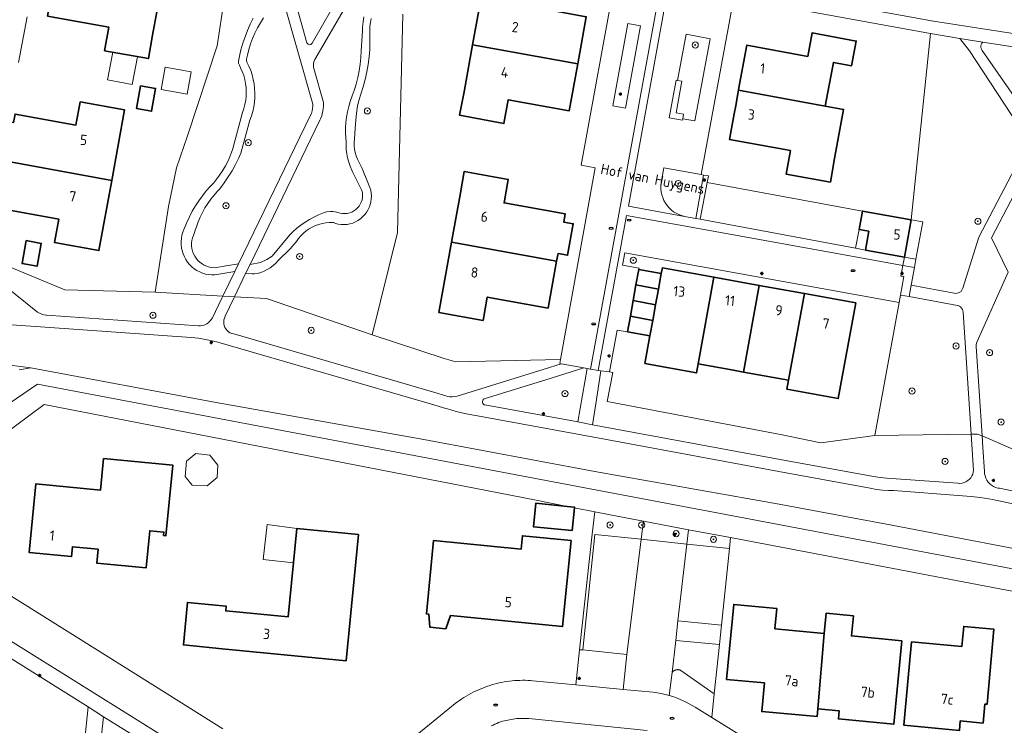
# Model space of a CAD drawing. Header units: metres. Extents: x 152610 to 160096, y 456114 to 462495.
# Tile 90 of 256: x 156311 to 156441, y 459339 to 459432. Entities that reach past the tile are written whole.
import ezdxf
from ezdxf.enums import TextEntityAlignment as Align

# ---------------------------------------------------------------- set-up
doc = ezdxf.new("R2010")
doc.units = ezdxf.units.M
doc.header["$LTSCALE"] = 0.5
doc.layers.get('0').update_dxf_attribs({"linetype": 'CONTINUOUS'})
for name, color, linetype, lineweight in [('B-PV-GR-BEPLANTING_CULTUUR_BOSPLANTSOEN-GV', 251, 'CONTINUOUS', 18), ('B-PV-GR-BEPLANTING_CULTUUR_HEESTERS-GV', 251, 'CONTINUOUS', 18), ('B-PV-GR-BEPLANTING_CULTUUR_VASTE PLANTENVAK-GV', 251, 'CONTINUOUS', 18), ('B-PV-GR-BOOM-S', 251, 'CONTINUOUS', 25), ('B-PV-IE-MEUBILAIR-S', 251, 'CONTINUOUS', 25), ('B-PV-OG-BEBOUWING-GV', 6, 'CONTINUOUS', 35), ('B-PV-OG-BEBOUWING-T18', 1, 'CONTINUOUS', 18), ('B-PV-OG-BEBOUWING_LUIFEL-GV', 251, 'CONTINUOUS', 18), ('B-PV-OG-BEBOUWING_OVERBOUWING-GV', 251, 'CONTINUOUS', 18), ('B-PV-OG-TERREIN_BEGROEID-GV', 251, 'CONTINUOUS', 18), ('B-PV-OG-TERREIN_OEVER-GV', 251, 'CONTINUOUS', 18), ('B-PV-OG-TOPOGRAFIE-T18', 1, 'CONTINUOUS', 18), ('B-PV-OG-WATER_SLOOT-GV', 251, 'CONTINUOUS', 18), ('B-PV-VH-GESLOTENVERHARDING_ASFALT-GV', 251, 'CONTINUOUS', 18), ('B-PV-VH-HALFVERHARDING_GRASBETONSTEEN-GV', 251, 'CONTINUOUS', 18), ('B-PV-VH-HALFVERHARDING_GRIND-GV', 251, 'CONTINUOUS', 18), ('B-PV-VH-HALFVERHARDING_PUIN-GV', 251, 'CONTINUOUS', 18), ('B-PV-VH-ONVERHARD-GV', 251, 'CONTINUOUS', 18), ('B-PV-VH-OPENVERHARDING_BETONELEMENT-GV', 251, 'CONTINUOUS', 18), ('B-PV-VH-OPENVERHARDING_BETONSTRAATSTEEN-GV', 251, 'CONTINUOUS', 18), ('B-PV-VH-OPENVERHARDING_STRAATBAKSTEEN-GV', 251, 'CONTINUOUS', 18), ('B-PV-VH-OPENVERHARDING_TEGEL-GV', 251, 'CONTINUOUS', 18)]:
    doc.layers.add(name, color=color, linetype=linetype, lineweight=lineweight)
doc.styles.add('NLCS-ISO', font='NLCS-ISO.ttf')
doc.styles.add('NLCS-ISO-M750-T18', font='NLCS-ISO.ttf', dxfattribs={"height": 1.35})

# ---------------------------------------------------------------- blocks, each defined once
blk = doc.blocks.new('SIE-MEUBILAIR_PAAL_LICHTMAST-SO')
for points in [[(-0.62, 0), (-1, 0)], [(-0.71, 0.71), (-0.44, 0.44)], [(0, 1), (0, 0.62)], [(0.44, 0.44), (0.71, 0.71)], [(1, 0), (0.62, 0)], [(-0.71, -0.71), (-0.44, -0.44)], [(0, -0.62), (0, -1)], [(0.44, -0.44), (0.71, -0.71)]]:
    blk.add_lwpolyline(points)
blk.add_circle((0, 0), 0.5)
blk = doc.blocks.new('SIE-MEUBILAIR_PUT_RIOOLPUT-SO')
blk.add_ellipse((0, 0), major_axis=(1.25, 0), ratio=0.54)
blk = doc.blocks.new('SGR-BOOM_GBKN-SO')
at = {"linetype": 'ByBlock', "lineweight": 18}
h = blk.add_hatch(color=0, dxfattribs=at)
h.dxf.hatch_style = 1
edge = h.paths.add_edge_path()
edge.add_arc((0, 0), 0.25, 0, 360)
at = {"color": 0, "linetype": 'ByBlock', "lineweight": 18}
for radius in [2, 0.25]:
    blk.add_circle((0, 0), radius, dxfattribs=at)
at = {"color": 0, "linetype": 'ByBlock', "lineweight": 18, "style": 'NLCS-ISO'}
blk.add_attdef('SOORT', (2.5, 0), '', height=1.5, dxfattribs=at)

msp = doc.modelspace()

# ---------------------------------------------------------------- linework, layer by layer
at = {"layer": 'B-PV-GR-BEPLANTING_CULTUUR_BOSPLANTSOEN-GV', "flags": 128}
for points in [[(156389.986, 459366.389), (156386.827, 459367.005), (156386.505, 459364.064), (156384.842, 459348.902), (156385.275, 459348.861), (156386.865, 459364.026), (156392.923, 459363.391), (156393.216, 459365.774)], [(156404.639, 459363.599), (156399.151, 459364.644), (156398.928, 459362.761), (156404.491, 459362.177)]]:
    msp.add_lwpolyline(points, close=True, dxfattribs=at)
at = {"layer": 'B-PV-GR-BEPLANTING_CULTUUR_HEESTERS-GV', "flags": 128}
for points in [[(156403.442, 459352.121), (156397.739, 459352.686), (156397.485, 459350.126), (156403.175, 459349.562)], [(156385.275, 459348.861), (156384.842, 459348.902), (156384.336, 459344.295), (156390.559, 459343.695), (156391.037, 459348.257)], [(156397.767, 459346.28), (156397.751, 459346.281), (156397.735, 459346.281), (156397.718, 459346.281), (156397.702, 459346.281), (156397.686, 459346.28), (156397.67, 459346.279), (156397.654, 459346.278), (156397.638, 459346.277), (156397.622, 459346.275), (156397.606, 459346.273), (156397.59, 459346.271), (156397.574, 459346.268), (156397.558, 459346.265), (156397.542, 459346.262), (156397.526, 459346.259), (156397.51, 459346.255), (156397.495, 459346.251), (156397.479, 459346.247), (156397.464, 459346.242), (156397.448, 459346.238), (156397.433, 459346.233), (156397.418, 459346.227), (156397.402, 459346.222), (156397.387, 459346.216), (156397.372, 459346.21), (156397.357, 459346.203), (156397.343, 459346.197), (156397.328, 459346.19), (156397.313, 459346.183), (156397.299, 459346.175), (156397.284, 459346.168), (156397.27, 459346.16), (156397.256, 459346.151), (156397.242, 459346.143), (156397.229, 459346.134), (156397.215, 459346.125), (156397.201, 459346.116), (156397.188, 459346.106), (156397.175, 459346.097), (156397.162, 459346.087), (156397.149, 459346.077), (156397.13, 459346.061), (156396.971, 459345.887), (156396.595, 459342.904), (156397.08, 459342.753), (156397.56, 459342.584), (156398.808, 459342.033), (156399.99, 459341.351), (156402.177, 459339.996), (156402.502, 459343.116), (156398.14, 459346.185), (156398.126, 459346.192), (156398.111, 459346.199), (156398.096, 459346.205), (156398.081, 459346.212), (156398.066, 459346.218), (156398.051, 459346.223), (156398.036, 459346.229), (156398.021, 459346.234), (156398.005, 459346.239), (156397.99, 459346.244), (156397.974, 459346.248), (156397.959, 459346.252), (156397.943, 459346.256), (156397.927, 459346.26), (156397.911, 459346.263), (156397.895, 459346.266), (156397.879, 459346.269), (156397.863, 459346.271), (156397.847, 459346.273), (156397.831, 459346.275), (156397.815, 459346.277), (156397.799, 459346.278), (156397.783, 459346.28)]]:
    msp.add_lwpolyline(points, close=True, dxfattribs=at)
at = {"layer": 'B-PV-GR-BEPLANTING_CULTUUR_VASTE PLANTENVAK-GV', "flags": 128}
for points in [[(156392.847, 459430.735), (156391.185, 459431.037), (156389.191, 459420.248), (156390.862, 459419.927)], [(156399.977, 459418.26), (156401.978, 459429.049), (156398.807, 459429.635), (156397.68, 459423.581), (156398.271, 459423.462), (156397.51, 459419.323), (156398.474, 459419.151), (156398.383, 459418.544)], [(156400.071, 459405.481), (156401.108, 459411.169), (156400.788, 459411.228), (156395.883, 459412.135), (156395.563, 459410.173), (156395.558, 459410.143), (156395.518, 459409.751), (156395.517, 459409.357), (156395.556, 459408.965), (156395.635, 459408.579), (156395.752, 459408.203), (156395.907, 459407.841), (156396.098, 459407.497), (156396.323, 459407.173), (156396.579, 459406.874), (156396.865, 459406.603), (156397.177, 459406.362), (156397.511, 459406.154), (156397.865, 459405.981), (156398.234, 459405.844), (156398.616, 459405.746)]]:
    msp.add_lwpolyline(points, close=True, dxfattribs=at)
at = {"layer": 'B-PV-OG-BEBOUWING-GV', "flags": 128}
for points in [[(156316.221, 459438.196), (156315.836, 459436.093), (156315.09, 459432.028), (156323.12, 459430.564), (156322.568, 459427.475), (156328.315, 459426.439), (156328.856, 459429.523), (156329.995, 459435.69)], [(156370.819, 459428.266), (156384.599, 459425.758), (156385.714, 459431.931), (156377.703, 459433.403), (156378.292, 459436.5), (156372.494, 459437.56), (156371.944, 459434.467)], [(156417.054, 459420.22), (156418.133, 459425.943), (156420.519, 459425.497), (156421.123, 459428.731), (156415.344, 459429.811), (156414.768, 459426.727), (156406.766, 459428.185), (156405.706, 459422.368), (156405.692, 459422.291)], [(156370.819, 459428.266), (156369.702, 459422.102), (156369.121, 459419.005), (156374.928, 459417.939), (156375.497, 459421.038), (156383.489, 459419.611), (156384.599, 459425.758)], [(156327.261, 459422.887), (156326.725, 459419.898), (156328.719, 459419.54), (156329.256, 459422.529)], [(156417.054, 459420.22), (156405.692, 459422.291), (156405.569, 459421.621), (156405.321, 459420.258), (156405.132, 459419.219), (156404.512, 459415.819), (156412.495, 459414.37), (156411.939, 459411.291), (156417.737, 459410.244), (156418.293, 459413.323), (156419.459, 459419.767)], [(156319.358, 459420.785), (156318.808, 459417.727), (156310.818, 459419.171), (156310.619, 459418.067), (156309.549, 459418.261), (156308.832, 459414.294), (156309.902, 459414.101), (156309.701, 459412.993), (156323.494, 459410.467), (156325.179, 459419.714)], [(156309.701, 459412.993), (156309.5, 459411.881), (156308.442, 459412.073), (156307.727, 459408.116), (156308.785, 459407.924), (156308.591, 459406.815), (156316.572, 459405.378), (156316.012, 459402.313), (156321.815, 459401.252), (156323.494, 459410.467)], [(156368.049, 459402.383), (156381.841, 459399.873), (156382.021, 459400.871), (156383.271, 459400.646), (156384.017, 459404.776), (156382.767, 459405.002), (156382.96, 459406.074), (156374.946, 459407.52), (156375.499, 459410.583), (156369.72, 459411.649), (156369.169, 459408.584)], [(156422.333, 459401.317), (156427.46, 459400.407), (156428.328, 459405.302), (156421.94, 459406.435), (156421.511, 459404.019), (156422.773, 459403.795)], [(156312.28, 459402.559), (156311.741, 459399.561), (156313.72, 459399.205), (156314.26, 459402.203)], [(156368.049, 459402.383), (156366.383, 459393.152), (156372.191, 459392.103), (156372.741, 459395.15), (156380.728, 459393.709), (156381.841, 459399.873)], [(156392.245, 459396.743), (156395.196, 459396.206), (156395.568, 459398.257), (156392.616, 459398.797)], [(156402.457, 459397.771), (156395.704, 459399), (156395.568, 459398.257), (156395.196, 459396.206), (156394.822, 459394.152), (156394.448, 459392.098), (156394.079, 459390.07), (156393.419, 459386.445), (156400.173, 459385.216), (156400.388, 459386.396)], [(156391.875, 459394.689), (156394.822, 459394.152), (156395.196, 459396.206), (156392.245, 459396.743)], [(156400.388, 459386.396), (156405.012, 459385.554), (156406.332, 459385.314), (156408.398, 459396.69), (156402.457, 459397.771)], [(156412.255, 459384.237), (156414.324, 459395.612), (156408.398, 459396.69), (156406.332, 459385.314)], [(156412.255, 459384.237), (156412.04, 459383.057), (156418.771, 459381.832), (156421.055, 459394.388), (156414.324, 459395.612)], [(156391.504, 459392.634), (156394.448, 459392.098), (156394.822, 459394.152), (156391.875, 459394.689)], [(156394.079, 459390.07), (156394.448, 459392.098), (156391.504, 459392.634), (156391.133, 459390.58)], [(156322.434, 459373.991), (156322.031, 459369.831), (156313.54, 459370.653), (156312.669, 459361.66), (156318.224, 459361.122), (156318.348, 459362.398), (156321.715, 459362.072), (156321.539, 459360.252), (156328.007, 459359.626), (156328.48, 459364.511), (156330.349, 459364.33), (156330.306, 459363.883), (156330.612, 459363.853), (156331.509, 459373.112), (156327.401, 459373.51)], [(156383.238, 459367.704), (156379.098, 459368.116), (156378.79, 459365.019), (156383.863, 459364.515), (156384.162, 459367.524), (156384.171, 459367.611)], [(156355.842, 459364.002), (156347.751, 459364.786), (156346.628, 459353.193), (156338.448, 459353.985), (156338.508, 459354.6), (156333.432, 459355.092), (156332.891, 459349.519), (156337.967, 459349.026), (156354.238, 459347.449)], [(156383.739, 459363.212), (156377.358, 459363.841), (156377.185, 459362.081), (156365.709, 459363.214), (156364.76, 459353.593), (156365.074, 459353.562), (156365.22, 459351.842), (156367.295, 459351.638), (156367.903, 459353.376), (156382.625, 459351.923)], [(156415.994, 459340.139), (156416.084, 459341.145), (156416.932, 459351.038), (156410.459, 459351.656), (156410.704, 459354.294), (156405.07, 459354.845), (156404.128, 459345.007), (156409.089, 459344.532), (156408.732, 459340.786)], [(156416.932, 459351.038), (156416.084, 459341.145), (156418.883, 459340.895), (156418.787, 459339.821), (156426.04, 459339.114), (156427.092, 459350.061), (156420.504, 459350.697), (156420.756, 459353.336), (156417.167, 459353.679)], [(156437.771, 459339.26), (156438, 459341.764), (156438.275, 459341.739), (156439.176, 459351.585), (156435.222, 459351.947), (156434.983, 459349.336), (156428.392, 459349.939), (156427.891, 459344.744), (156427.352, 459339.005), (156434.651, 459338.293), (156434.774, 459339.552)]]:
    msp.add_lwpolyline(points, close=True, dxfattribs=at)
at = {"layer": 'B-PV-OG-BEBOUWING_LUIFEL-GV', "flags": 128}
msp.add_lwpolyline([(156323.659, 459427.278), (156322.962, 459423.643), (156326.186, 459423.025), (156326.889, 459426.695)], close=True, dxfattribs=at)
at = {"layer": 'B-PV-OG-BEBOUWING_OVERBOUWING-GV', "flags": 128}
for points in [[(156329.968, 459422.389), (156333.412, 459421.783), (156333.93, 459424.716), (156330.504, 459425.339)], [(156336.353, 459374.402), (156334.548, 459374.623), (156333.304, 459373.641), (156333.139, 459371.621), (156334.039, 459370.494), (156336.024, 459370.414), (156337.308, 459371.486), (156337.395, 459373.118)], [(156347.751, 459364.786), (156343.862, 459365.312), (156343.35, 459360.747), (156347.317, 459360.302)]]:
    msp.add_lwpolyline(points, close=True, dxfattribs=at)
at = {"layer": 'B-PV-OG-TERREIN_BEGROEID-GV', "flags": 128}
for points in [[(156344.65, 459446.265), (156344.537, 459446.035), (156344.462, 459445.79), (156344.425, 459445.537), (156344.428, 459445.28), (156344.472, 459445.028), (156344.522, 459444.865), (156349.089, 459428.512), (156349.151, 459428.405), (156349.244, 459428.323), (156349.358, 459428.276), (156349.481, 459428.267), (156349.6, 459428.298), (156349.703, 459428.366), (156349.78, 459428.463), (156349.784, 459428.472), (156357.549, 459442.085), (156357.676, 459442.308), (156357.766, 459442.548), (156357.818, 459442.8), (156357.831, 459443.056), (156357.803, 459443.311), (156357.749, 459443.521)], [(156451.813, 459426.431), (156451.477, 459426.211), (156451.164, 459425.959), (156450.879, 459425.677), (156450.622, 459425.368), (156450.496, 459425.19), (156438.876, 459402.928), (156441.038, 459398.442), (156436.981, 459389.332), (156436.901, 459389.126), (156436.86, 459388.908), (156436.858, 459388.687), (156437.629, 459376.935), (156445.751, 459373.431), (156448.965, 459387.558), (156450.023, 459411.063), (156454.512, 459426.028)], [(156304.157, 459400.901), (156305.574, 459399.756), (156313.529, 459393.362), (156313.771, 459393.178), (156314.036, 459393.027), (156314.318, 459392.912), (156314.612, 459392.835), (156314.914, 459392.797), (156314.925, 459392.796), (156334.861, 459391.382), (156335.147, 459391.394), (156335.428, 459391.446), (156335.698, 459391.537), (156335.954, 459391.665), (156336.189, 459391.827), (156336.399, 459392.02), (156336.58, 459392.241), (156336.708, 459392.446), (156337.955, 459395.031), (156338.081, 459395.293), (156329.203, 459395.783), (156317.364, 459396.129), (156304.904, 459401.271), (156304.815, 459400.804)], [(156426.936, 459395.427), (156426.736, 459394.429), (156423.566, 459376.986), (156436.197, 459377.176), (156435.151, 459393.169), (156435.12, 459393.364), (156435.051, 459393.55), (156434.946, 459393.718), (156434.81, 459393.861), (156434.647, 459393.973), (156434.465, 459394.051), (156434.424, 459394.063), (156428.068, 459395.221)], [(156382.36, 459386.975), (156368.628, 459386.656), (156367.101, 459387.08), (156357.638, 459390.184), (156343.779, 459394.978), (156339.601, 459395.209), (156339.504, 459395.005), (156338.38, 459392.637), (156338.277, 459392.409), (156338.211, 459392.167), (156338.185, 459391.918), (156338.199, 459391.667), (156338.252, 459391.422), (156338.344, 459391.189), (156338.471, 459390.973), (156338.631, 459390.78), (156338.82, 459390.615), (156339.033, 459390.482), (156339.264, 459390.385), (156339.508, 459390.326), (156339.516, 459390.324), (156365.862, 459382.629), (156367.331, 459382.182), (156367.522, 459382.132), (156367.837, 459382.083), (156368.155, 459382.074), (156368.471, 459382.105), (156368.781, 459382.176), (156380.203, 459385.702), (156382.421, 459386.407), (156382.262, 459386.436)], [(156384.612, 459378.777), (156385.845, 459385.785), (156385.394, 459385.866), (156381.11, 459384.505), (156372.315, 459381.798), (156372.214, 459381.713), (156372.144, 459381.601), (156372.11, 459381.473), (156372.117, 459381.342), (156372.162, 459381.218), (156372.242, 459381.113), (156372.35, 459381.037), (156372.406, 459381.014)], [(156387.651, 459385.494), (156386.969, 459381.15), (156386.554, 459378.414), (156411.16, 459373.857), (156423.38, 459371.631), (156424.256, 459371.496), (156425.136, 459371.4), (156426.02, 459371.344), (156426.343, 459371.334), (156434.457, 459370.726), (156434.73, 459370.719), (156435.002, 459370.751), (156435.266, 459370.823), (156435.517, 459370.933), (156435.749, 459371.078), (156435.957, 459371.255), (156436.138, 459371.461), (156436.286, 459371.691), (156436.399, 459371.94), (156436.475, 459372.203), (156436.508, 459372.425), (156436.287, 459375.803), (156436.197, 459377.176), (156423.566, 459376.986), (156416.504, 459376.031), (156411.177, 459377.112), (156388.48, 459381.473), (156389.198, 459385.275), (156388.752, 459385.338)], [(156399.151, 459364.644), (156393.216, 459365.774), (156392.923, 459363.391), (156398.928, 459362.761)]]:
    msp.add_lwpolyline(points, close=True, dxfattribs=at)
for points in [[(156355.562, 459435.695), (156350.281, 459426.536), (156350.14, 459426.323), (156350.034, 459426.091), (156349.966, 459425.845), (156349.937, 459425.591), (156349.948, 459425.336), (156349.984, 459425.144), (156351.267, 459420.666), (156351.269, 459420.231), (156351.231, 459419.798), (156351.153, 459419.37), (156351.037, 459418.951), (156350.882, 459418.545), (156350.791, 459418.349), (156341.639, 459399.452), (156343.024, 459399.687), (156343.849, 459400.085), (156344.519, 459400.539), (156346.841, 459403.315), (156347.271, 459403.744), (156347.773, 459404.192), (156348.301, 459404.609), (156348.853, 459404.995), (156349.427, 459405.346), (156350.02, 459405.663), (156350.631, 459405.944), (156351.258, 459406.189), (156351.671, 459406.322), (156352.188, 459406.403), (156352.505, 459406.399), (156352.79, 459406.356), (156353.138, 459406.251), (156353.437, 459406.163), (156353.744, 459406.114), (156354.056, 459406.104), (156354.366, 459406.135), (156354.67, 459406.205), (156354.962, 459406.313), (156355.238, 459406.458), (156355.493, 459406.637), (156355.723, 459406.847), (156355.925, 459407.085), (156356.094, 459407.347), (156356.228, 459407.628), (156356.325, 459407.924), (156356.383, 459408.231), (156356.402, 459408.542), (156356.381, 459408.853), (156356.274, 459409.137), (156355.111, 459411.521), (156354.97, 459411.81), (156354.751, 459412.33), (156354.569, 459412.865), (156354.425, 459413.412), (156354.321, 459413.967), (156354.256, 459414.528), (156354.231, 459415.093), (156354.222, 459415.539), (156354.198, 459416.111), (156354.173, 459416.682), (156354.174, 459417.381), (156354.214, 459418.077), (156354.294, 459418.771), (156354.414, 459419.459), (156354.573, 459420.139), (156354.77, 459420.808), (156355.036, 459421.58), (156355.299, 459422.255), (156355.551, 459423.106), (156355.765, 459423.967), (156355.94, 459424.837), (156356.075, 459425.714), (156356.171, 459426.596), (156356.227, 459427.482), (156356.365, 459430.104), (156356.392, 459430.565), (156356.465, 459431.25), (156356.578, 459431.93)], [(156338.254, 459434.199), (156337.323, 459428.125), (156333.43, 459416.327), (156332.002, 459412.095), (156330.93, 459407.032), (156329.203, 459395.783), (156338.081, 459395.293), (156339.643, 459398.53), (156337.037, 459398.062), (156336.625, 459398.063), (156336.215, 459398.104), (156335.811, 459398.184), (156335.417, 459398.304), (156335.036, 459398.461), (156334.672, 459398.654), (156334.329, 459398.882), (156334.009, 459399.142), (156333.716, 459399.431), (156333.452, 459399.748), (156333.221, 459400.089), (156333.023, 459400.45), (156332.861, 459400.829), (156332.737, 459401.222), (156332.652, 459401.626), (156332.606, 459402.035), (156332.6, 459402.447), (156332.635, 459402.858), (156332.708, 459403.263), (156332.821, 459403.659), (156332.972, 459404.043), (156333.087, 459404.339), (156333.348, 459404.954), (156333.686, 459405.692), (156334.06, 459406.413), (156334.469, 459407.114), (156334.912, 459407.794), (156335.388, 459408.451), (156335.896, 459409.085), (156336.435, 459409.692), (156336.873, 459410.145), (156337.282, 459410.661), (156337.646, 459411.167), (156338.018, 459411.726), (156338.405, 459412.364), (156338.708, 459412.963), (156338.993, 459413.544), (156339.222, 459414.175), (156339.313, 459414.464), (156340.519, 459418.904), (156340.666, 459419.393), (156340.838, 459419.912), (156340.972, 459420.443), (156341.067, 459420.982), (156341.123, 459421.527), (156341.138, 459422.074), (156341.114, 459422.62), (156341.05, 459423.164), (156340.946, 459423.701), (156340.803, 459424.23), (156340.622, 459424.746), (156340.404, 459425.248), (156340.235, 459425.569), (156340.131, 459425.851), (156340.113, 459426.103), (156340.237, 459426.745), (156340.444, 459427.61), (156340.69, 459428.465), (156340.975, 459429.308), (156341.297, 459430.137), (156341.656, 459430.951), (156342.051, 459431.748)], [(156343.405, 459431.792), (156342.996, 459431.145), (156342.621, 459430.479), (156342.282, 459429.793), (156341.979, 459429.091), (156341.713, 459428.374), (156341.485, 459427.644), (156341.295, 459426.903), (156341.189, 459426.374), (156341.189, 459426.179), (156341.232, 459425.989), (156341.494, 459425.443), (156341.718, 459424.881), (156341.906, 459424.306), (156342.054, 459423.719), (156342.164, 459423.124), (156342.234, 459422.523), (156342.264, 459421.918), (156342.254, 459421.313), (156342.204, 459420.71), (156342.115, 459420.112), (156341.986, 459419.52), (156341.818, 459418.939), (156341.613, 459418.37), (156340.41, 459414.038), (156340.151, 459413.421), (156339.73, 459412.568), (156339.272, 459411.735), (156338.781, 459410.921), (156338.255, 459410.129), (156337.668, 459409.372), (156337.373, 459409.036), (156336.913, 459408.53), (156336.483, 459407.997), (156336.085, 459407.441), (156335.719, 459406.862), (156335.389, 459406.262), (156335.094, 459405.644), (156334.835, 459405.011), (156334.614, 459404.363), (156334.45, 459403.931), (156334.34, 459403.63), (156334.2, 459403.246), (156334.086, 459402.913), (156334.01, 459402.57), (156333.975, 459402.22), (156333.979, 459401.869), (156334.023, 459401.52), (156334.106, 459401.178), (156334.227, 459400.849), (156334.386, 459400.535), (156334.579, 459400.241), (156334.804, 459399.971), (156335.058, 459399.728), (156335.338, 459399.516), (156335.641, 459399.336), (156335.962, 459399.193), (156336.297, 459399.087), (156336.642, 459399.019), (156336.992, 459398.991), (156338.486, 459399.26), (156340.125, 459399.536), (156349.538, 459418.952), (156349.676, 459419.262), (156349.776, 459419.585), (156349.838, 459419.919), (156349.86, 459420.257), (156349.854, 459420.462), (156345.956, 459434.333)], [(156357.503, 459431.694), (156357.414, 459431.194), (156357.365, 459430.689), (156357.356, 459430.181), (156357.365, 459429.958), (156357.359, 459427.659), (156357.261, 459426.665), (156357.123, 459425.676), (156356.946, 459424.693), (156356.73, 459423.718), (156356.475, 459422.753), (156356.181, 459421.798), (156355.932, 459421.058), (156355.746, 459420.251), (156355.544, 459418.899), (156355.438, 459417.28), (156355.317, 459415.902), (156355.288, 459415.451), (156355.298, 459414.999), (156355.349, 459414.55), (156355.439, 459414.107), (156355.567, 459413.674), (156355.734, 459413.254), (156356.03, 459412.658), (156356.338, 459412.021), (156357.347, 459409.532), (156357.453, 459409.165), (156357.521, 459408.788), (156357.549, 459408.407), (156357.537, 459408.024), (156357.485, 459407.645), (156357.394, 459407.273), (156357.264, 459406.913), (156357.098, 459406.568), (156356.897, 459406.243), (156356.662, 459405.941), (156356.398, 459405.664), (156356.106, 459405.417), (156355.789, 459405.201), (156355.452, 459405.02), (156355.098, 459404.875), (156354.731, 459404.767), (156354.355, 459404.699), (156353.973, 459404.67), (156353.59, 459404.681), (156353.211, 459404.732), (156352.839, 459404.823), (156352.562, 459404.922), (156352.286, 459404.961), (156352.02, 459404.943), (156351.553, 459404.899), (156351.092, 459404.815), (156350.64, 459404.692), (156350.201, 459404.531), (156349.776, 459404.332), (156349.37, 459404.099), (156348.985, 459403.831), (156348.625, 459403.532), (156348.291, 459403.203), (156347.987, 459402.847), (156347.714, 459402.466), (156347.421, 459402.11), (156346.902, 459401.48), (156345.334, 459399.947), (156345.015, 459399.607), (156344.667, 459399.296), (156344.295, 459399.016), (156343.9, 459398.768), (156343.485, 459398.556), (156343.053, 459398.38), (156342.608, 459398.242), (156342.219, 459398.205), (156341.908, 459398.191), (156341.053, 459398.27), (156339.601, 459395.209), (156343.779, 459394.978), (156357.638, 459390.184), (156360.954, 459403.634), (156361.663, 459432.27)], [(156443.241, 459416.386), (156435.974, 459427.483), (156434.722, 459429.075), (156430.851, 459429.717), (156428.328, 459405.302), (156429.879, 459405.027), (156428.958, 459400.125), (156428.773, 459399.055), (156428.344, 459396.734), (156433.975, 459395.668), (156434.166, 459395.639), (156434.359, 459395.651), (156434.546, 459395.701), (156434.719, 459395.79), (156434.87, 459395.911), (156434.992, 459396.061), (156435.081, 459396.233), (156435.112, 459396.324), (156437.214, 459403.037), (156443.42, 459414.86)], [(156449.373, 459426.81), (156437.714, 459428.617), (156437.6, 459428.47), (156437.52, 459428.301), (156437.478, 459428.12), (156437.475, 459427.934), (156437.513, 459427.751), (156437.588, 459427.581), (156437.625, 459427.522), (156443.929, 459418.443)], [(156476.208, 459360.734), (156438.99, 459368.621), (156438.524, 459368.702), (156437.368, 459368.875), (156436.206, 459369.008), (156435.04, 459369.101), (156426.002, 459369.763), (156425.371, 459369.78), (156424.567, 459369.838), (156423.767, 459369.935), (156422.972, 459370.072), (156410.983, 459372.259), (156387.213, 459376.68), (156371.462, 459379.577), (156370.956, 459379.666), (156369.801, 459379.898), (156368.655, 459380.168), (156367.518, 459380.478), (156367.323, 459380.528), (156365.426, 459381.096), (156337.722, 459389.173), (156337.591, 459389.208), (156336.688, 459389.428), (156335.777, 459389.608), (156334.859, 459389.749), (156333.936, 459389.85), (156314.752, 459391.19), (156302.13, 459392.069)], [(156308.778, 459386.389), (156312.872, 459385.858), (156336.719, 459381.429), (156364.41, 459376.469), (156386.842, 459372.27), (156411.007, 459367.996), (156425.807, 459365.229), (156449.528, 459360.703)], [(156445.751, 459373.431), (156437.629, 459376.935), (156437.727, 459375.442), (156437.934, 459372.283), (156437.958, 459371.983), (156438.021, 459371.69), (156438.123, 459371.407), (156438.261, 459371.14), (156438.434, 459370.894), (156438.638, 459370.673), (156438.869, 459370.481), (156439.124, 459370.322), (156439.398, 459370.198), (156439.686, 459370.111), (156439.906, 459370.072), (156444.844, 459369.038)]]:
    msp.add_lwpolyline(points, dxfattribs=at)
at = {"layer": 'B-PV-OG-TERREIN_OEVER-GV', "flags": 128}
for points in [[(156311.366, 459385.623), (156312.872, 459385.858), (156308.778, 459386.389)], [(156477.157, 459352.774), (156404.937, 459366.453), (156387.137, 459369.824), (156313.777, 459383.719), (156305.466, 459378.086)], [(156307.076, 459375.487), (156314.624, 459381.074), (156379.137, 459368.503), (156383.238, 459367.704), (156384.171, 459367.611), (156384.162, 459367.524), (156386.827, 459367.005), (156389.986, 459366.389), (156393.216, 459365.774), (156399.151, 459364.644), (156404.639, 459363.599), (156476.895, 459349.842)]]:
    msp.add_lwpolyline(points, dxfattribs=at)
at = {"layer": 'B-PV-OG-WATER_SLOOT-GV', "flags": 128}
for points in [[(156449.528, 459360.703), (156425.807, 459365.229), (156411.007, 459367.996), (156386.842, 459372.27), (156364.41, 459376.469), (156336.719, 459381.429), (156312.872, 459385.858), (156311.366, 459385.623)], [(156305.466, 459378.086), (156313.777, 459383.719), (156387.137, 459369.824), (156404.937, 459366.453), (156477.157, 459352.774)]]:
    msp.add_lwpolyline(points, dxfattribs=at)
at = {"layer": 'B-PV-VH-GESLOTENVERHARDING_ASFALT-GV', "flags": 128}
for points in [[(156286.752, 459364.7), (156344.721, 459328.498)], [(156338.066, 459338.51), (156329.218, 459344.056), (156303.454, 459360.205)], [(156431.842, 459321.606), (156402.177, 459339.996), (156399.99, 459341.351), (156398.808, 459342.033), (156397.56, 459342.584), (156397.08, 459342.753), (156396.595, 459342.904), (156395.565, 459343.152), (156394.518, 459343.314), (156390.559, 459343.695), (156384.336, 459344.295), (156378.736, 459344.834), (156378.394, 459344.859), (156378.05, 459344.875), (156377.707, 459344.884), (156377.364, 459344.885), (156377.02, 459344.877), (156376.677, 459344.862), (156376.335, 459344.838), (156375.993, 459344.807), (156375.651, 459344.768), (156375.311, 459344.72), (156374.972, 459344.665), (156374.635, 459344.602), (156374.299, 459344.532), (156373.964, 459344.453), (156373.632, 459344.366), (156373.302, 459344.272), (156372.974, 459344.17), (156372.791, 459344.11), (156372.466, 459343.995), (156372.144, 459343.873), (156371.824, 459343.743), (156371.508, 459343.606), (156371.195, 459343.462), (156370.886, 459343.31), (156370.58, 459343.152), (156370.278, 459342.986), (156369.979, 459342.813), (156369.685, 459342.634), (156369.396, 459342.447), (156369.11, 459342.254), (156368.829, 459342.055), (156368.553, 459341.848), (156368.282, 459341.636), (156368.053, 459341.449), (156361.566, 459336.177)], [(156373.256, 459338.897), (156373.495, 459339.016), (156373.738, 459339.129), (156373.985, 459339.234), (156374.234, 459339.331), (156374.486, 459339.421), (156374.741, 459339.503), (156374.998, 459339.578), (156376.586, 459339.863), (156378.199, 459339.863), (156393.726, 459338.293)]]:
    msp.add_lwpolyline(points, dxfattribs=at)
at = {"layer": 'B-PV-VH-HALFVERHARDING_GRASBETONSTEEN-GV', "flags": 128}
msp.add_lwpolyline([(156384.612, 459378.777), (156386.554, 459378.414), (156386.969, 459381.15), (156387.651, 459385.494), (156387.291, 459385.545), (156386.26, 459385.71), (156385.845, 459385.785)], close=True, dxfattribs=at)
at = {"layer": 'B-PV-VH-HALFVERHARDING_GRIND-GV', "flags": 128}
for points in [[(156357.549, 459442.085), (156349.784, 459428.472), (156349.78, 459428.463), (156349.703, 459428.366), (156349.6, 459428.298), (156349.481, 459428.267), (156349.358, 459428.276), (156349.244, 459428.323), (156349.151, 459428.405), (156349.089, 459428.512), (156344.522, 459444.865)], [(156345.956, 459434.333), (156349.854, 459420.462), (156349.86, 459420.257), (156349.838, 459419.919), (156349.776, 459419.585), (156349.676, 459419.262), (156349.538, 459418.952), (156340.125, 459399.536), (156339.643, 459398.53), (156338.081, 459395.293), (156339.601, 459395.209), (156341.053, 459398.27), (156341.639, 459399.452), (156350.791, 459418.349), (156350.882, 459418.545), (156351.037, 459418.951), (156351.153, 459419.37), (156351.231, 459419.798), (156351.269, 459420.231), (156351.267, 459420.666), (156349.984, 459425.144), (156349.948, 459425.336), (156349.937, 459425.591), (156349.966, 459425.845), (156350.034, 459426.091), (156350.14, 459426.323), (156350.281, 459426.536), (156355.562, 459435.695)], [(156443.929, 459418.443), (156437.625, 459427.522), (156437.588, 459427.581), (156437.513, 459427.751), (156437.475, 459427.934), (156437.478, 459428.12), (156437.52, 459428.301), (156437.6, 459428.47), (156437.714, 459428.617), (156434.722, 459429.075), (156435.974, 459427.483), (156443.241, 459416.386)], [(156443.42, 459414.86), (156437.214, 459403.037), (156435.112, 459396.324), (156435.081, 459396.233), (156434.992, 459396.061), (156434.87, 459395.911), (156434.719, 459395.79), (156434.546, 459395.701), (156434.359, 459395.651), (156434.166, 459395.639), (156433.975, 459395.668), (156428.344, 459396.734), (156428.068, 459395.221), (156434.424, 459394.063), (156434.465, 459394.051), (156434.647, 459393.973), (156434.81, 459393.861), (156434.946, 459393.718), (156435.051, 459393.55), (156435.12, 459393.364), (156435.151, 459393.169), (156436.197, 459377.176), (156437.041, 459377.189), (156437.629, 459376.935), (156436.858, 459388.687), (156436.86, 459388.908), (156436.901, 459389.126), (156436.981, 459389.332), (156441.038, 459398.442), (156438.876, 459402.928), (156450.496, 459425.19)], [(156444.844, 459369.038), (156439.906, 459370.072), (156439.686, 459370.111), (156439.398, 459370.198), (156439.124, 459370.322), (156438.869, 459370.481), (156438.638, 459370.673), (156438.434, 459370.894), (156438.261, 459371.14), (156438.123, 459371.407), (156438.021, 459371.69), (156437.958, 459371.983), (156437.934, 459372.283), (156437.727, 459375.442), (156437.629, 459376.935), (156437.041, 459377.189), (156436.197, 459377.176), (156436.287, 459375.803), (156436.508, 459372.425), (156436.475, 459372.203), (156436.399, 459371.94), (156436.286, 459371.691), (156436.138, 459371.461), (156435.957, 459371.255), (156435.749, 459371.078), (156435.517, 459370.933), (156435.266, 459370.823), (156435.002, 459370.751), (156434.73, 459370.719), (156434.457, 459370.726), (156426.343, 459371.334), (156426.02, 459371.344), (156425.136, 459371.4), (156424.256, 459371.496), (156423.38, 459371.631), (156411.16, 459373.857), (156386.554, 459378.414), (156384.612, 459378.777), (156372.406, 459381.014), (156372.35, 459381.037), (156372.242, 459381.113), (156372.162, 459381.218), (156372.117, 459381.342), (156372.11, 459381.473), (156372.144, 459381.601), (156372.214, 459381.713), (156372.315, 459381.798), (156381.11, 459384.505), (156385.394, 459385.866), (156382.421, 459386.407), (156380.203, 459385.702), (156368.781, 459382.176), (156368.471, 459382.105), (156368.155, 459382.074), (156367.837, 459382.083), (156367.522, 459382.132), (156367.331, 459382.182), (156365.862, 459382.629), (156339.516, 459390.324), (156339.508, 459390.326), (156339.264, 459390.385), (156339.033, 459390.482), (156338.82, 459390.615), (156338.631, 459390.78), (156338.471, 459390.973), (156338.344, 459391.189), (156338.252, 459391.422), (156338.199, 459391.667), (156338.185, 459391.918), (156338.211, 459392.167), (156338.277, 459392.409), (156338.38, 459392.637), (156339.504, 459395.005), (156339.601, 459395.209), (156338.081, 459395.293), (156337.955, 459395.031), (156336.708, 459392.446), (156336.58, 459392.241), (156336.399, 459392.02), (156336.189, 459391.827), (156335.954, 459391.665), (156335.698, 459391.537), (156335.428, 459391.446), (156335.147, 459391.394), (156334.861, 459391.382), (156314.925, 459392.796), (156314.914, 459392.797), (156314.612, 459392.835), (156314.318, 459392.912), (156314.036, 459393.027), (156313.771, 459393.178), (156313.529, 459393.362), (156305.574, 459399.756)], [(156302.13, 459392.069), (156314.752, 459391.19), (156333.936, 459389.85), (156334.859, 459389.749), (156335.777, 459389.608), (156336.688, 459389.428), (156337.591, 459389.208), (156337.722, 459389.173), (156365.426, 459381.096), (156367.323, 459380.528), (156367.518, 459380.478), (156368.655, 459380.168), (156369.801, 459379.898), (156370.956, 459379.666), (156371.462, 459379.577), (156387.213, 459376.68), (156410.983, 459372.259), (156422.972, 459370.072), (156423.767, 459369.935), (156424.567, 459369.838), (156425.371, 459369.78), (156426.002, 459369.763), (156435.04, 459369.101), (156436.206, 459369.008), (156437.368, 459368.875), (156438.524, 459368.702), (156438.99, 459368.621), (156476.208, 459360.734)]]:
    msp.add_lwpolyline(points, dxfattribs=at)
for points in [[(156428.958, 459400.125), (156429.879, 459405.027), (156428.328, 459405.302), (156427.46, 459400.407)], [(156428.773, 459399.055), (156427.235, 459399.318), (156426.996, 459397.919), (156427.363, 459397.837), (156426.936, 459395.427), (156428.068, 459395.221), (156428.344, 459396.734)]]:
    msp.add_lwpolyline(points, close=True, dxfattribs=at)
at = {"layer": 'B-PV-VH-HALFVERHARDING_PUIN-GV', "flags": 128}
for points in [[(156342.051, 459431.748), (156341.656, 459430.951), (156341.297, 459430.137), (156340.975, 459429.308), (156340.69, 459428.465), (156340.444, 459427.61), (156340.237, 459426.745), (156340.113, 459426.103), (156340.131, 459425.851), (156340.235, 459425.569), (156340.404, 459425.248), (156340.622, 459424.746), (156340.803, 459424.23), (156340.946, 459423.701), (156341.05, 459423.164), (156341.114, 459422.62), (156341.138, 459422.074), (156341.123, 459421.527), (156341.067, 459420.982), (156340.972, 459420.443), (156340.838, 459419.912), (156340.666, 459419.393), (156340.519, 459418.904), (156339.313, 459414.464), (156339.222, 459414.175), (156338.993, 459413.544), (156338.708, 459412.963), (156338.405, 459412.364), (156338.018, 459411.726), (156337.646, 459411.167), (156337.282, 459410.661), (156336.873, 459410.145), (156336.435, 459409.692), (156335.896, 459409.085), (156335.388, 459408.451), (156334.912, 459407.794), (156334.469, 459407.114), (156334.06, 459406.413), (156333.686, 459405.692), (156333.348, 459404.954), (156333.087, 459404.339), (156332.972, 459404.043), (156332.821, 459403.659), (156332.708, 459403.263), (156332.635, 459402.858), (156332.6, 459402.447), (156332.606, 459402.035), (156332.652, 459401.626), (156332.737, 459401.222), (156332.861, 459400.829), (156333.023, 459400.45), (156333.221, 459400.089), (156333.452, 459399.748), (156333.716, 459399.431), (156334.009, 459399.142), (156334.329, 459398.882), (156334.672, 459398.654), (156335.036, 459398.461), (156335.417, 459398.304), (156335.811, 459398.184), (156336.215, 459398.104), (156336.625, 459398.063), (156337.037, 459398.062), (156339.643, 459398.53), (156340.125, 459399.536), (156338.486, 459399.26), (156336.992, 459398.991), (156336.642, 459399.019), (156336.297, 459399.087), (156335.962, 459399.193), (156335.641, 459399.336), (156335.338, 459399.516), (156335.058, 459399.728), (156334.804, 459399.971), (156334.579, 459400.241), (156334.386, 459400.535), (156334.227, 459400.849), (156334.106, 459401.178), (156334.023, 459401.52), (156333.979, 459401.869), (156333.975, 459402.22), (156334.01, 459402.57), (156334.086, 459402.913), (156334.2, 459403.246), (156334.34, 459403.63), (156334.45, 459403.931), (156334.614, 459404.363), (156334.835, 459405.011), (156335.094, 459405.644), (156335.389, 459406.262), (156335.719, 459406.862), (156336.085, 459407.441), (156336.483, 459407.997), (156336.913, 459408.53), (156337.373, 459409.036), (156337.668, 459409.372), (156338.255, 459410.129), (156338.781, 459410.921), (156339.272, 459411.735), (156339.73, 459412.568), (156340.151, 459413.421), (156340.41, 459414.038), (156341.613, 459418.37), (156341.818, 459418.939), (156341.986, 459419.52), (156342.115, 459420.112), (156342.204, 459420.71), (156342.254, 459421.313), (156342.264, 459421.918), (156342.234, 459422.523), (156342.164, 459423.124), (156342.054, 459423.719), (156341.906, 459424.306), (156341.718, 459424.881), (156341.494, 459425.443), (156341.232, 459425.989), (156341.189, 459426.179), (156341.189, 459426.374), (156341.295, 459426.903), (156341.485, 459427.644), (156341.713, 459428.374), (156341.979, 459429.091), (156342.282, 459429.793), (156342.621, 459430.479), (156342.996, 459431.145), (156343.405, 459431.792)], [(156356.578, 459431.93), (156356.465, 459431.25), (156356.392, 459430.565), (156356.365, 459430.104), (156356.227, 459427.482), (156356.171, 459426.596), (156356.075, 459425.714), (156355.94, 459424.837), (156355.765, 459423.967), (156355.551, 459423.106), (156355.299, 459422.255), (156355.036, 459421.58), (156354.77, 459420.808), (156354.573, 459420.139), (156354.414, 459419.459), (156354.294, 459418.771), (156354.214, 459418.077), (156354.174, 459417.381), (156354.173, 459416.682), (156354.198, 459416.111), (156354.222, 459415.539), (156354.231, 459415.093), (156354.256, 459414.528), (156354.321, 459413.967), (156354.425, 459413.412), (156354.569, 459412.865), (156354.751, 459412.33), (156354.97, 459411.81), (156355.111, 459411.521), (156356.274, 459409.137), (156356.381, 459408.853), (156356.402, 459408.542), (156356.383, 459408.231), (156356.325, 459407.924), (156356.228, 459407.628), (156356.094, 459407.347), (156355.925, 459407.085), (156355.723, 459406.847), (156355.493, 459406.637), (156355.238, 459406.458), (156354.962, 459406.313), (156354.67, 459406.205), (156354.366, 459406.135), (156354.056, 459406.104), (156353.744, 459406.114), (156353.437, 459406.163), (156353.138, 459406.251), (156352.79, 459406.356), (156352.505, 459406.399), (156352.188, 459406.403), (156351.671, 459406.322), (156351.258, 459406.189), (156350.631, 459405.944), (156350.02, 459405.663), (156349.427, 459405.346), (156348.853, 459404.995), (156348.301, 459404.609), (156347.773, 459404.192), (156347.271, 459403.744), (156346.841, 459403.315), (156344.519, 459400.539), (156343.849, 459400.085), (156343.024, 459399.687), (156341.639, 459399.452), (156341.053, 459398.27), (156341.908, 459398.191), (156342.219, 459398.205), (156342.608, 459398.242), (156343.053, 459398.38), (156343.485, 459398.556), (156343.9, 459398.768), (156344.295, 459399.016), (156344.667, 459399.296), (156345.015, 459399.607), (156345.334, 459399.947), (156346.902, 459401.48), (156347.421, 459402.11), (156347.714, 459402.466), (156347.987, 459402.847), (156348.291, 459403.203), (156348.625, 459403.532), (156348.985, 459403.831), (156349.37, 459404.099), (156349.776, 459404.332), (156350.201, 459404.531), (156350.64, 459404.692), (156351.092, 459404.815), (156351.553, 459404.899), (156352.02, 459404.943), (156352.286, 459404.961), (156352.562, 459404.922), (156352.839, 459404.823), (156353.211, 459404.732), (156353.59, 459404.681), (156353.973, 459404.67), (156354.355, 459404.699), (156354.731, 459404.767), (156355.098, 459404.875), (156355.452, 459405.02), (156355.789, 459405.201), (156356.106, 459405.417), (156356.398, 459405.664), (156356.662, 459405.941), (156356.897, 459406.243), (156357.098, 459406.568), (156357.264, 459406.913), (156357.394, 459407.273), (156357.485, 459407.645), (156357.537, 459408.024), (156357.549, 459408.407), (156357.521, 459408.788), (156357.453, 459409.165), (156357.347, 459409.532), (156356.338, 459412.021), (156356.03, 459412.658), (156355.734, 459413.254), (156355.567, 459413.674), (156355.439, 459414.107), (156355.349, 459414.55), (156355.298, 459414.999), (156355.288, 459415.451), (156355.317, 459415.902), (156355.438, 459417.28), (156355.544, 459418.899), (156355.746, 459420.251), (156355.932, 459421.058), (156356.181, 459421.798), (156356.475, 459422.753), (156356.73, 459423.718), (156356.946, 459424.693), (156357.123, 459425.676), (156357.261, 459426.665), (156357.359, 459427.659), (156357.365, 459429.958), (156357.356, 459430.181), (156357.365, 459430.689), (156357.414, 459431.194), (156357.503, 459431.694)]]:
    msp.add_lwpolyline(points, dxfattribs=at)
at = {"layer": 'B-PV-VH-ONVERHARD-GV', "flags": 128}
msp.add_lwpolyline([(156400.071, 459405.481), (156400.677, 459405.37), (156401.568, 459410.169), (156401.732, 459411.054), (156401.108, 459411.169)], close=True, dxfattribs=at)
at = {"layer": 'B-PV-VH-OPENVERHARDING_BETONELEMENT-GV', "flags": 128}
msp.add_lwpolyline([(156397.68, 459423.581), (156397.501, 459423.614), (156396.587, 459418.686), (156398.335, 459418.372), (156398.383, 459418.544), (156398.474, 459419.151), (156397.51, 459419.323), (156398.271, 459423.462)], close=True, dxfattribs=at)
at = {"layer": 'B-PV-VH-OPENVERHARDING_BETONSTRAATSTEEN-GV', "flags": 128}
for points in [[(156392.923, 459363.391), (156386.865, 459364.026), (156385.275, 459348.861), (156391.037, 459348.257)], [(156398.928, 459362.761), (156392.923, 459363.391), (156391.037, 459348.257), (156390.559, 459343.695), (156394.518, 459343.314), (156395.565, 459343.152), (156396.595, 459342.904), (156396.971, 459345.887), (156397.485, 459350.126), (156397.739, 459352.686)], [(156404.491, 459362.177), (156398.928, 459362.761), (156397.739, 459352.686), (156403.442, 459352.121)], [(156403.175, 459349.562), (156397.485, 459350.126), (156396.971, 459345.887), (156397.13, 459346.061), (156397.149, 459346.077), (156397.162, 459346.087), (156397.175, 459346.097), (156397.188, 459346.106), (156397.201, 459346.116), (156397.215, 459346.125), (156397.229, 459346.134), (156397.242, 459346.143), (156397.256, 459346.151), (156397.27, 459346.16), (156397.284, 459346.168), (156397.299, 459346.175), (156397.313, 459346.183), (156397.328, 459346.19), (156397.343, 459346.197), (156397.357, 459346.203), (156397.372, 459346.21), (156397.387, 459346.216), (156397.402, 459346.222), (156397.418, 459346.227), (156397.433, 459346.233), (156397.448, 459346.238), (156397.464, 459346.242), (156397.479, 459346.247), (156397.495, 459346.251), (156397.51, 459346.255), (156397.526, 459346.259), (156397.542, 459346.262), (156397.558, 459346.265), (156397.574, 459346.268), (156397.59, 459346.271), (156397.606, 459346.273), (156397.622, 459346.275), (156397.638, 459346.277), (156397.654, 459346.278), (156397.67, 459346.279), (156397.686, 459346.28), (156397.702, 459346.281), (156397.718, 459346.281), (156397.735, 459346.281), (156397.751, 459346.281), (156397.767, 459346.28), (156397.783, 459346.28), (156397.799, 459346.278), (156397.815, 459346.277), (156397.831, 459346.275), (156397.847, 459346.273), (156397.863, 459346.271), (156397.879, 459346.269), (156397.895, 459346.266), (156397.911, 459346.263), (156397.927, 459346.26), (156397.943, 459346.256), (156397.959, 459346.252), (156397.974, 459346.248), (156397.99, 459346.244), (156398.005, 459346.239), (156398.021, 459346.234), (156398.036, 459346.229), (156398.051, 459346.223), (156398.066, 459346.218), (156398.081, 459346.212), (156398.096, 459346.205), (156398.111, 459346.199), (156398.126, 459346.192), (156398.14, 459346.185), (156402.502, 459343.116)]]:
    msp.add_lwpolyline(points, close=True, dxfattribs=at)
at = {"layer": 'B-PV-VH-OPENVERHARDING_STRAATBAKSTEEN-GV', "flags": 128}
for points in [[(156454.93, 459427.675), (156431.273, 459431.364), (156411.199, 459435.043), (156401.574, 459436.765), (156404.032, 459450.422), (156405.717, 459459.738), (156397.623, 459461.201), (156397.514, 459460.601), (156396.147, 459453.106), (156393.443, 459438.264), (156386.517, 459439.461), (156364.553, 459443.842), (156342.218, 459448.553), (156332.045, 459450.78), (156324.094, 459452.521), (156323.02, 459452.748), (156321.032, 459453.167), (156315.826, 459454.173), (156318.704, 459469.998), (156319.983, 459477.205), (156311.893, 459478.695), (156311.875, 459478.57), (156310.66, 459471.819)], [(156389.552, 459437.187), (156385.066, 459412.448), (156386.908, 459412.106), (156382.36, 459386.975), (156382.262, 459386.436), (156382.421, 459386.407), (156385.394, 459385.866), (156385.845, 459385.785), (156386.26, 459385.71), (156395.485, 459436.222)], [(156396.509, 459436.068), (156391.243, 459407.086), (156398.616, 459405.746), (156398.234, 459405.844), (156397.865, 459405.981), (156397.511, 459406.154), (156397.177, 459406.362), (156396.865, 459406.603), (156396.579, 459406.874), (156396.323, 459407.173), (156396.098, 459407.497), (156395.907, 459407.841), (156395.752, 459408.203), (156395.635, 459408.579), (156395.556, 459408.965), (156395.517, 459409.357), (156395.518, 459409.751), (156395.558, 459410.143), (156395.563, 459410.173), (156395.883, 459412.135), (156400.788, 459411.228), (156405.09, 459434.441)], [(156410.863, 459433.38), (156430.851, 459429.717), (156434.722, 459429.075), (156437.714, 459428.617), (156449.373, 459426.81)], [(156311.294, 459425.925), (156312.405, 459431.911)]]:
    msp.add_lwpolyline(points, dxfattribs=at)
for points in [[(156387.291, 459385.545), (156391.004, 459405.84), (156420.758, 459400.494), (156427.235, 459399.318), (156427.46, 459400.407), (156422.333, 459401.317), (156421.042, 459401.564), (156400.677, 459405.37), (156400.071, 459405.481), (156398.616, 459405.746), (156391.243, 459407.086), (156396.509, 459436.068), (156395.485, 459436.222), (156386.26, 459385.71)], [(156392.847, 459430.735), (156390.862, 459419.927), (156389.191, 459420.248), (156391.185, 459431.037)], [(156399.977, 459418.26), (156398.383, 459418.544), (156398.335, 459418.372), (156396.587, 459418.686), (156397.501, 459423.614), (156397.68, 459423.581), (156398.807, 459429.635), (156401.978, 459429.049)], [(156421.042, 459401.564), (156421.511, 459404.019), (156421.94, 459406.435), (156401.568, 459410.169), (156400.677, 459405.37)], [(156392.245, 459396.743), (156392.616, 459398.797), (156392.642, 459398.938), (156390.472, 459399.348), (156390.796, 459400.954), (156426.736, 459394.429), (156426.936, 459395.427), (156427.363, 459397.837), (156426.996, 459397.919), (156427.235, 459399.318), (156420.758, 459400.494), (156391.004, 459405.84), (156387.291, 459385.545), (156387.651, 459385.494), (156388.752, 459385.338), (156389.768, 459390.816), (156391.133, 459390.58), (156391.504, 459392.634), (156391.875, 459394.689)], [(156427.46, 459400.407), (156427.235, 459399.318), (156428.773, 459399.055), (156428.958, 459400.125)]]:
    msp.add_lwpolyline(points, close=True, dxfattribs=at)
at = {"layer": 'B-PV-VH-OPENVERHARDING_TEGEL-GV', "flags": 128}
for points in [[(156343.684, 459326.752), (156344.721, 459328.498), (156286.752, 459364.7), (156285.235, 459363.19), (156285.8, 459362.994), (156286.333, 459362.723), (156287.985, 459361.689), (156296.654, 459356.266), (156305.267, 459350.877), (156311.255, 459347.13), (156320.427, 459341.392), (156322.399, 459340.111), (156342.835, 459327.444), (156343.273, 459327.114)], [(156322.399, 459340.111), (156320.427, 459341.392), (156318.15, 459319.431), (156318.117, 459319.116), (156320.209, 459318.788), (156320.313, 459319.802), (156320.625, 459322.844), (156321.566, 459332.006)]]:
    msp.add_lwpolyline(points, close=True, dxfattribs=at)
msp.add_lwpolyline([(156393.726, 459338.293), (156378.199, 459339.863), (156376.586, 459339.863), (156374.998, 459339.578), (156374.741, 459339.503), (156374.486, 459339.421), (156374.234, 459339.331), (156373.985, 459339.234), (156373.738, 459339.129), (156373.495, 459339.016), (156373.256, 459338.897)], dxfattribs=at)

# ---------------------------------------------------------------- block references
at = {"layer": 'B-PV-GR-BOOM-S', "xscale": 0.2, "yscale": 0.2, "zscale": 0.2}
for p in [(156400.015, 459428.222), (156357.033, 459419.584), (156341.396, 459415.415), (156397.778, 459410.06), (156338.487, 459407.138), (156437.079, 459405.106), (156348.136, 459400.482), (156391.902, 459399.99), (156328.892, 459392.78), (156349.653, 459390.798), (156434.216, 459388.735), (156438.616, 459387.875), (156382.941, 459382.496), (156428.443, 459382.833), (156440.124, 459378.753), (156432.779, 459373.598), (156388.846, 459365.257), (156392.99, 459365.257), (156397.511, 459364.127), (156402.408, 459363.374)]:
    msp.add_blockref('SGR-BOOM_GBKN-SO', p, dxfattribs=at)
at = {"layer": 'B-PV-IE-MEUBILAIR-S', "xscale": 0.2, "yscale": 0.2, "zscale": 0.2}
for name, p in [('SIE-MEUBILAIR_PAAL_LICHTMAST-SO', (156390.209, 459421.782)), ('SIE-MEUBILAIR_PAAL_LICHTMAST-SO', (156401.199, 459410.521)), ('SIE-MEUBILAIR_PUT_RIOOLPUT-SO', (156391.35, 459405.254)), ('SIE-MEUBILAIR_PUT_RIOOLPUT-SO', (156388.983, 459404.18)), ('SIE-MEUBILAIR_PAAL_LICHTMAST-SO', (156408.744, 459398.252)), ('SIE-MEUBILAIR_PUT_RIOOLPUT-SO', (156420.705, 459398.631)), ('SIE-MEUBILAIR_PAAL_LICHTMAST-SO', (156427.145, 459398.251)), ('SIE-MEUBILAIR_PUT_RIOOLPUT-SO', (156386.691, 459391.634)), ('SIE-MEUBILAIR_PAAL_LICHTMAST-SO', (156336.548, 459389.194)), ('SIE-MEUBILAIR_PAAL_LICHTMAST-SO', (156388.724, 459387.441)), ('SIE-MEUBILAIR_PAAL_LICHTMAST-SO', (156380.112, 459379.848)), ('SIE-MEUBILAIR_PAAL_LICHTMAST-SO', (156439.119, 459371.104)), ('SIE-MEUBILAIR_PAAL_LICHTMAST-SO', (156397.263, 459364.011)), ('SIE-MEUBILAIR_PAAL_LICHTMAST-SO', (156314.047, 459345.512)), ('SIE-MEUBILAIR_PAAL_LICHTMAST-SO', (156384.791, 459345.14)), ('SIE-MEUBILAIR_PUT_RIOOLPUT-SO', (156373.836, 459341.638)), ('SIE-MEUBILAIR_PUT_RIOOLPUT-SO', (156396.972, 459339.895))]:
    msp.add_blockref(name, p, dxfattribs=at)

# ---------------------------------------------------------------- texts
at = {"layer": 'B-PV-OG-BEBOUWING-T18', "style": 'NLCS-ISO-M750-T18'}
for s, p in [('2', (156376.406, 459430.576)), ('4', (156375.022, 459424.642)), ('1', (156408.857, 459425.156)), ('3', (156407.37, 459419.104)), ('5', (156319.811, 459415.772)), ('7', (156318.382, 459408.378)), ('6', (156372.365, 459405.703)), ('5', (156426.478, 459403.37)), ('8', (156371.074, 459398.388)), ('13', (156397.917, 459395.9)), ('11', (156404.578, 459394.696)), ('9', (156410.991, 459393.421)), ('7', (156417.156, 459391.685)), ('1', (156315.687, 459363.879)), ('5', (156375.51, 459355.137)), ('3', (156343.806, 459350.972)), ('7a', (156412.655, 459344.822)), ('7b', (156422.643, 459343.326)), ('7c', (156433.055, 459342.4))]:
    msp.add_text(s, height=1.35, rotation=354.4, dxfattribs=at).set_placement(p, align=Align.MIDDLE)
at = {"layer": 'B-PV-OG-TOPOGRAFIE-T18', "style": 'NLCS-ISO-M750-T18'}
msp.add_text('Hof van Huygens', height=1.35, rotation=348.7, dxfattribs=at).set_placement((156394.4, 459410.47), align=Align.MIDDLE)

doc.saveas('drawing.dxf')
